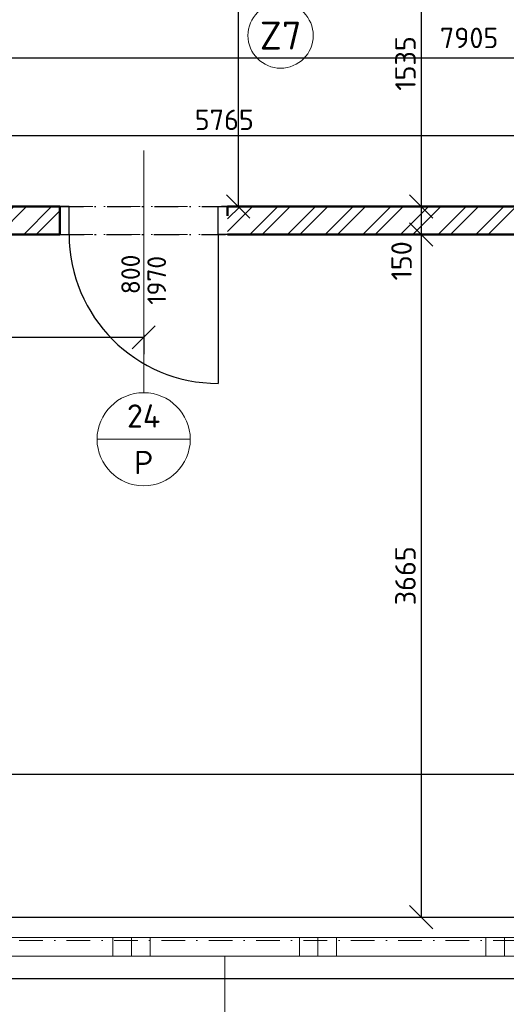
# Model space of a CAD drawing. Header units: millimetres. Extents: x -118752 to 407724, y -73278 to 155058.
# Tile 28 of 256: x 93344 to 95954, y -65542 to -60256. Entities that reach past the tile are written whole.
import ezdxf
from ezdxf.enums import TextEntityAlignment as Align

# ---------------------------------------------------------------- set-up
doc = ezdxf.new("R2010")
doc.units = ezdxf.units.MM
doc.header["$LTSCALE"] = 10
doc.linetypes.add('DASHDOT', pattern=[25.4, 12.7, -6.35, 0, -6.35])
doc.linetypes.add('DOT', pattern=[6.35, 0, -6.35])
for name, color, linetype, lineweight in [('CKBUBLINY', 1, 'Continuous', 18), ('CKBUBLINY_POPIS', 3, 'Continuous', 25), ('CKDVERE_', 7, 'Continuous', 25), ('CKDVERE_NADROVINOU', 1, 'DASHDOT', 18), ('CKDVERE_OSY', 1, 'Continuous', 18), ('CKDVERE_POPIS', 3, 'Continuous', 25), ('CKDVERE_ZARUBNE_RAM', 5, 'Continuous', 25), ('CKKOTY', 3, 'Continuous', 25), ('CKOKNA', 1, 'Continuous', 18), ('CKRASTR', 7, 'DASHDOT', 15), ('CKSTENY_NADROVINOU', 7, 'DASHDOT', 25), ('CKSTENY_PODROVINOU', 7, 'Continuous', 25), ('CKSTENY_REZ', 6, 'Continuous', 50), ('srafy', 7, 'Continuous', 18)]:
    doc.layers.add(name, color=color, linetype=linetype, lineweight=lineweight)
doc.layers.add('CKDVERE_DORAZ', color=7, linetype='DOT', lineweight=25, plot=False)
doc.styles.get("Standard").update_dxf_attribs({"font": 'isocpeur.ttf'})
doc.dimstyles.new('CADKON', dxfattribs={"dimscale": 50, "dimtxt": 2.2, "dimasz": 2.5, "dimexe": 1.8, "dimexo": 5, "dimgap": 0.6, "dimtad": 1, "dimrnd": 1, "dimtxsty": 'Standard', "dimblk1": 'OBLIQUE', "dimblk2": 'OBLIQUE', "dimsah": 1, "dimcen": 2.5, "dimadec": 1, "dimazin": 2, "dimtfac": 1, "dimtdec": 4, "dimtix": 1, "dimtmove": 2, "dimatfit": 3, "dimldrblk": 'OPEN30', "dimfxl": 5, "dimfxlon": 1, "dimtolj": 1, "dimarcsym": 0})

# ---------------------------------------------------------------- blocks, each defined once
blk = doc.blocks.new('_OBLIQUE')
at = {"color": 0, "linetype": 'ByBlock'}
blk.add_line((-0.5, -0.5), (0.5, 0.5), dxfattribs=at)
blk = doc.blocks.new('*D8127')
at = {"layer": 'CKKOTY', "color": 0, "lineweight": -2}
for p, q in [((91944.4, -66198.3), (91944.4, -66538.3)), ((96944.4, -66198.3), (96944.4, -66538.3)), ((96944.4, -66448.3), (91944.4, -66448.3))]:
    blk.add_line(p, q, dxfattribs=at)
at = {"layer": 'Defpoints', "color": 0}
for p in [(91944.4, -65404.4), (96944.4, -65404.4), (91944.4, -66448.3)]:
    blk.add_point(p, dxfattribs=at)
at = {"layer": 'CKKOTY', "color": 0, "lineweight": -2, "xscale": 125, "yscale": 125, "zscale": 125, "rotation": 180}
blk.add_blockref('_OBLIQUE', (91944.4, -66448.3), dxfattribs=at)
at = {"layer": 'CKKOTY', "color": 0, "lineweight": -2, "xscale": 125, "yscale": 125, "zscale": 125}
blk.add_blockref('_OBLIQUE', (96944.4, -66448.3), dxfattribs=at)
at = {"layer": 'CKKOTY', "color": 0, "char_height": 110, "attachment_point": 5}
for s, insert in [('\\A1;5000', (94444.4, -66363.3)), ('\\A1;1500(900)', (94444.4, -66544.3))]:
    blk.add_mtext(s, dxfattribs=dict(at, insert=insert))
blk = doc.blocks.new('_Open30')
at = {"color": 0, "lineweight": -2}
for p, q in [((-1, 0.268), (0, 0)), ((0, 0), (-1, -0.268)), ((0, 0), (-1, 0))]:
    blk.add_line(p, q, dxfattribs=at)
blk = doc.blocks.new('*D8131')
at = {"layer": 'CKKOTY', "color": 0, "lineweight": -2}
for p, q in [((91444.4, -66682.8), (91444.4, -67022.8)), ((97444.4, -66682.8), (97444.4, -67022.8)), ((97444.4, -66932.8), (91444.4, -66932.8))]:
    blk.add_line(p, q, dxfattribs=at)
at = {"layer": 'Defpoints', "color": 0}
for p in [(91444.4, -65404.4), (97444.4, -65404.4), (91444.4, -66932.8)]:
    blk.add_point(p, dxfattribs=at)
at = {"layer": 'CKKOTY', "color": 0, "lineweight": -2, "xscale": 125, "yscale": 125, "zscale": 125, "rotation": 180}
blk.add_blockref('_OBLIQUE', (91444.4, -66932.8), dxfattribs=at)
at = {"layer": 'CKKOTY', "color": 0, "lineweight": -2, "xscale": 125, "yscale": 125, "zscale": 125}
blk.add_blockref('_OBLIQUE', (97444.4, -66932.8), dxfattribs=at)
at = {"layer": 'CKKOTY', "color": 0, "insert": (94444.4, -66847.8), "char_height": 110, "attachment_point": 5}
blk.add_mtext('\\A1;6000', dxfattribs=at)
blk = doc.blocks.new('*D8135')
at = {"layer": 'CKKOTY', "color": 0, "lineweight": -2}
for p, q in [((91229.4, -67129.8), (91229.4, -67469.8)), ((103664.4, -67129.8), (103664.4, -67469.8)), ((91229.4, -67379.8), (103664.4, -67379.8))]:
    blk.add_line(p, q, dxfattribs=at)
at = {"layer": 'Defpoints', "color": 0}
for p in [(91229.4, -65404.4), (103664.4, -65404.4), (103664.4, -67379.8)]:
    blk.add_point(p, dxfattribs=at)
at = {"layer": 'CKKOTY', "color": 0, "lineweight": -2, "xscale": 125, "yscale": 125, "zscale": 125, "rotation": 180}
blk.add_blockref('_OBLIQUE', (91229.4, -67379.8), dxfattribs=at)
at = {"layer": 'CKKOTY', "color": 0, "lineweight": -2, "xscale": 125, "yscale": 125, "zscale": 125}
blk.add_blockref('_OBLIQUE', (103664.4, -67379.8), dxfattribs=at)
at = {"layer": 'CKKOTY', "color": 0, "insert": (97446.9, -67294.8), "char_height": 110, "attachment_point": 5}
blk.add_mtext('\\A1;12435', dxfattribs=at)
blk = doc.blocks.new('*D8142')
at = {"layer": 'CKKOTY', "color": 0, "lineweight": -2}
for p, q in [((91559.4, -64555.9), (91559.4, -64215.9)), ((103334.4, -64555.9), (103334.4, -64215.9)), ((91559.4, -64305.9), (103334.4, -64305.9))]:
    blk.add_line(p, q, dxfattribs=at)
at = {"layer": 'Defpoints', "color": 0}
for p in [(103334.4, -64305.9), (91559.4, -65074.4), (103334.4, -65074.4)]:
    blk.add_point(p, dxfattribs=at)
at = {"layer": 'CKKOTY', "color": 0, "lineweight": -2, "xscale": 125, "yscale": 125, "zscale": 125, "rotation": 180}
blk.add_blockref('_OBLIQUE', (91559.4, -64305.9), dxfattribs=at)
at = {"layer": 'CKKOTY', "color": 0, "lineweight": -2, "xscale": 125, "yscale": 125, "zscale": 125}
blk.add_blockref('_OBLIQUE', (103334.4, -64305.9), dxfattribs=at)
at = {"layer": 'CKKOTY', "color": 0, "insert": (97446.9, -64220.9), "char_height": 110, "attachment_point": 5}
blk.add_mtext('\\A1;11775', dxfattribs=at)
blk = doc.blocks.new('_Open90')
at = {"color": 0, "lineweight": -2}
for p, q in [((-0.5, 0.5), (0, 0)), ((0, 0), (-1, 0)), ((0, 0), (-0.5, -0.5))]:
    blk.add_line(p, q, dxfattribs=at)
blk = doc.blocks.new('*D8161')
at = {"layer": 'CKKOTY', "color": 0, "lineweight": -2}
for p, q in [((91559.4, -60710.3), (91559.4, -60370.3)), ((99464.4, -60710.3), (99464.4, -60370.3)), ((91559.4, -60460.3), (99464.4, -60460.3))]:
    blk.add_line(p, q, dxfattribs=at)
at = {"layer": 'Defpoints', "color": 0}
for p in [(99464.4, -60460.3), (91559.4, -61258.9), (99464.4, -61258.9)]:
    blk.add_point(p, dxfattribs=at)
at = {"layer": 'CKKOTY', "color": 0, "lineweight": -2, "xscale": 125, "yscale": 125, "zscale": 125, "rotation": 180}
blk.add_blockref('_OBLIQUE', (91559.4, -60460.3), dxfattribs=at)
at = {"layer": 'CKKOTY', "color": 0, "lineweight": -2, "xscale": 125, "yscale": 125, "zscale": 125}
blk.add_blockref('_OBLIQUE', (99464.4, -60460.3), dxfattribs=at)
at = {"layer": 'CKKOTY', "color": 0, "insert": (95754.9, -60354.2), "char_height": 110, "attachment_point": 5}
blk.add_mtext('\\A1;7905', dxfattribs=at)
blk = doc.blocks.new('*D8176')
at = {"layer": 'CKKOTY', "color": 0, "lineweight": -2}
for p, q in [((95248.5, -59723.9), (95588.5, -59723.9)), ((95498.5, -59723.9), (95498.5, -61258.9)), ((95248.5, -61258.9), (95588.5, -61258.9))]:
    blk.add_line(p, q, dxfattribs=at)
at = {"layer": 'Defpoints', "color": 0}
for p in [(94524.4, -59723.9), (94524.4, -61258.9), (95498.5, -61258.9)]:
    blk.add_point(p, dxfattribs=at)
at = {"layer": 'CKKOTY', "color": 0, "lineweight": -2, "xscale": 125, "yscale": 125, "zscale": 125}
for p, rotation in [((95498.5, -59723.9), 90), ((95498.5, -61258.9), 270)]:
    blk.add_blockref('_OBLIQUE', p, dxfattribs=dict(at, rotation=rotation))
at = {"layer": 'CKKOTY', "color": 0, "insert": (95413.5, -60491.4), "char_height": 110, "attachment_point": 5, "rotation": 90}
blk.add_mtext('\\A1;1535', dxfattribs=at)
blk = doc.blocks.new('*D8177')
at = {"layer": 'CKKOTY', "color": 0, "lineweight": -2}
for p, q in [((95248.5, -61258.9), (95588.5, -61258.9)), ((95498.5, -61258.9), (95498.5, -61408.9)), ((95248.5, -61408.9), (95588.5, -61408.9))]:
    blk.add_line(p, q, dxfattribs=at)
at = {"layer": 'Defpoints', "color": 0}
for p in [(94524.4, -61258.9), (94724.4, -61408.9), (95498.5, -61408.9)]:
    blk.add_point(p, dxfattribs=at)
at = {"layer": 'CKKOTY', "color": 0, "lineweight": -2, "xscale": 125, "yscale": 125, "zscale": 125}
for p, rotation in [((95498.5, -61258.9), 90), ((95498.5, -61408.9), 270)]:
    blk.add_blockref('_OBLIQUE', p, dxfattribs=dict(at, rotation=rotation))
at = {"layer": 'CKKOTY', "color": 0, "insert": (95392.5, -61551.1), "char_height": 110, "attachment_point": 5, "rotation": 90}
blk.add_mtext('\\A1;150', dxfattribs=at)
blk = doc.blocks.new('*D8178')
at = {"layer": 'CKKOTY', "color": 0, "lineweight": -2}
for p, q in [((95248.5, -61408.9), (95588.5, -61408.9)), ((95498.5, -61408.9), (95498.5, -65074.4)), ((95248.5, -65074.4), (95588.5, -65074.4))]:
    blk.add_line(p, q, dxfattribs=at)
at = {"layer": 'Defpoints', "color": 0}
for p in [(94724.4, -61408.9), (94444.4, -65074.4), (95498.5, -65074.4)]:
    blk.add_point(p, dxfattribs=at)
at = {"layer": 'CKKOTY', "color": 0, "lineweight": -2, "xscale": 125, "yscale": 125, "zscale": 125}
for p, rotation in [((95498.5, -61408.9), 90), ((95498.5, -65074.4), 270)]:
    blk.add_blockref('_OBLIQUE', p, dxfattribs=dict(at, rotation=rotation))
at = {"layer": 'CKKOTY', "color": 0, "insert": (95413.5, -63241.6), "char_height": 110, "attachment_point": 5, "rotation": 90}
blk.add_mtext('\\A1;3665', dxfattribs=at)
blk = doc.blocks.new('*D8311')
at = {"layer": 'CKKOTY', "color": 0, "lineweight": -2}
for p, q in [((86724.4, -67469.6), (86724.4, -67809.6)), ((103664.4, -67469.6), (103664.4, -67809.6)), ((86724.4, -67719.6), (103664.4, -67719.6))]:
    blk.add_line(p, q, dxfattribs=at)
at = {"layer": 'Defpoints', "color": 0}
for p in [(86724.4, -65404.4), (103664.4, -65404.4), (103664.4, -67719.6)]:
    blk.add_point(p, dxfattribs=at)
at = {"layer": 'CKKOTY', "color": 0, "lineweight": -2, "xscale": 125, "yscale": 125, "zscale": 125, "rotation": 180}
blk.add_blockref('_OBLIQUE', (86724.4, -67719.6), dxfattribs=at)
at = {"layer": 'CKKOTY', "color": 0, "lineweight": -2, "xscale": 125, "yscale": 125, "zscale": 125}
blk.add_blockref('_OBLIQUE', (103664.4, -67719.6), dxfattribs=at)
at = {"layer": 'CKKOTY', "color": 0, "insert": (95194.4, -67634.6), "char_height": 110, "attachment_point": 5}
blk.add_mtext('\\A1;16940', dxfattribs=at)
blk = doc.blocks.new('*D8951')
at = {"layer": 'CKKOTY', "color": 0, "lineweight": -2}
for p, q in [((91559.4, -61948.9), (91559.4, -62051.6)), ((94009.4, -61948.9), (94009.4, -62051.6)), ((91559.4, -61961.6), (94009.4, -61961.6))]:
    blk.add_line(p, q, dxfattribs=at)
at = {"layer": 'Defpoints', "color": 0}
for p in [(91559.4, -61698.9), (94009.4, -61698.9), (94009.4, -61961.6)]:
    blk.add_point(p, dxfattribs=at)
at = {"layer": 'CKKOTY', "color": 0, "lineweight": -2, "xscale": 125, "yscale": 125, "zscale": 125, "rotation": 180}
blk.add_blockref('_OBLIQUE', (91559.4, -61961.6), dxfattribs=at)
at = {"layer": 'CKKOTY', "color": 0, "lineweight": -2, "xscale": 125, "yscale": 125, "zscale": 125}
blk.add_blockref('_OBLIQUE', (94009.4, -61961.6), dxfattribs=at)
at = {"layer": 'CKKOTY', "color": 0, "insert": (92784.4, -61876.6), "char_height": 110, "attachment_point": 5}
blk.add_mtext('\\A1;2450', dxfattribs=at)
blk = doc.blocks.new('*D8966')
at = {"layer": 'CKKOTY', "color": 0, "lineweight": -2}
for p, q in [((91559.4, -61008.9), (91559.4, -60788.9)), ((97324.4, -61008.9), (97324.4, -60788.9)), ((91559.4, -60878.9), (97324.4, -60878.9))]:
    blk.add_line(p, q, dxfattribs=at)
at = {"layer": 'Defpoints', "color": 0}
for p in [(97324.4, -60878.9), (91559.4, -61258.9), (97324.4, -61258.9)]:
    blk.add_point(p, dxfattribs=at)
at = {"layer": 'CKKOTY', "color": 0, "lineweight": -2, "xscale": 125, "yscale": 125, "zscale": 125, "rotation": 180}
blk.add_blockref('_OBLIQUE', (91559.4, -60878.9), dxfattribs=at)
at = {"layer": 'CKKOTY', "color": 0, "lineweight": -2, "xscale": 125, "yscale": 125, "zscale": 125}
blk.add_blockref('_OBLIQUE', (97324.4, -60878.9), dxfattribs=at)
at = {"layer": 'CKKOTY', "color": 0, "insert": (94441.9, -60793.9), "char_height": 110, "attachment_point": 5}
blk.add_mtext('\\A1;5765', dxfattribs=at)
blk = doc.blocks.new('*D9337')
at = {"layer": 'CKKOTY', "color": 0, "lineweight": -2}
for p, q in [((94424.4, -58708.9), (94426.8, -58708.9)), ((94516.8, -58708.9), (94516.8, -61258.9)), ((94516.6, -61258.9), (94426.8, -61258.9))]:
    blk.add_line(p, q, dxfattribs=at)
at = {"layer": 'Defpoints', "color": 0}
for p in [(94674.4, -58708.9), (94516.8, -61258.9), (94766.6, -61258.9)]:
    blk.add_point(p, dxfattribs=at)
at = {"layer": 'CKKOTY', "color": 0, "lineweight": -2, "xscale": 125, "yscale": 125, "zscale": 125}
for p, rotation in [((94516.8, -58708.9), 90), ((94516.8, -61258.9), 270)]:
    blk.add_blockref('_OBLIQUE', p, dxfattribs=dict(at, rotation=rotation))
at = {"layer": 'CKKOTY', "color": 0, "insert": (94431.8, -59983.9), "char_height": 110, "attachment_point": 5, "rotation": 90}
blk.add_mtext('\\A1;2550', dxfattribs=at)
blk = doc.blocks.new('CK_BUBBLE_2_0_0')
at = {"color": 0, "linetype": 'ByBlock', "lineweight": -2}
blk.add_line((1, 0), (-1, 0), dxfattribs=at)
blk.add_circle((0, 0), 1, dxfattribs=at)
blk = doc.blocks.new('CK_BUBBLE_1_0_0')
at = {"color": 0, "linetype": 'ByBlock', "lineweight": -2}
blk.add_circle((0, 0), 1, dxfattribs=at)

msp = doc.modelspace()

# ---------------------------------------------------------------- hatches: boundary and pattern name
at = {"layer": 'srafy', "transparency": 33554661}
h = msp.add_hatch(dxfattribs=at)
h.set_pattern_fill('ANSI32', color=256, scale=15, style=0)
h.paths.add_polyline_path([(99564.387, -58798.898), (99564.387, -57948.898), (99464.387, -57948.898), (99464.387, -61258.898), (99564.387, -61258.898), (99564.387, -58898.898)])
edge = h.paths.add_edge_path()
edge.add_line((99464.387, -61258.898), (97564.387, -61258.898))
edge.add_line((97564.387, -61258.898), (97564.387, -61183.898))
edge.add_line((97564.387, -61183.898), (97444.387, -61183.898))
edge.add_line((97444.387, -61183.898), (97444.387, -61203.898))
edge.add_line((97444.387, -61203.898), (97544.387, -61203.898))
edge.add_line((97544.387, -61203.898), (97544.387, -61213.898))
edge.add_line((97544.387, -61213.898), (97465.637, -61213.898))
edge.add_arc((97465.637, -61231.898), 18, 90, 180)
edge.add_line((97447.637, -61231.898), (97447.637, -61298.898))
edge.add_line((97447.637, -61298.898), (97447.637, -61365.898))
edge.add_arc((97465.637, -61365.898), 18, 180, 270)
edge.add_line((97465.637, -61383.898), (97544.387, -61383.898))
edge.add_line((97544.387, -61383.898), (97544.387, -61393.898))
edge.add_line((97544.387, -61393.898), (97444.387, -61393.898))
edge.add_line((97444.387, -61393.898), (97444.387, -61408.898))
edge.add_line((97444.387, -61408.898), (97539.387, -61408.898))
edge.add_line((97539.387, -61408.898), (97814.387, -61408.898))
edge.add_line((97814.387, -61408.898), (98289.387, -61408.898))
edge.add_line((98289.387, -61408.898), (99564.387, -61408.898))
edge.add_line((99564.387, -61408.898), (99564.387, -61258.898))
edge.add_line((99564.387, -61258.898), (99464.387, -61258.898))
edge = h.paths.add_edge_path()
edge.add_line((96564.387, -61408.898), (97444.387, -61408.898))
edge.add_line((97444.387, -61408.898), (97444.387, -61393.898))
edge.add_line((97444.387, -61393.898), (97344.387, -61393.898))
edge.add_line((97344.387, -61393.898), (97344.387, -61383.898))
edge.add_line((97344.387, -61383.898), (97423.137, -61383.898))
edge.add_arc((97423.137, -61365.898), 18, 270, 360)
edge.add_line((97441.137, -61365.898), (97441.137, -61298.898))
edge.add_line((97441.137, -61298.898), (97441.137, -61231.898))
edge.add_arc((97423.137, -61231.898), 18, 0, 90)
edge.add_line((97423.137, -61213.898), (97344.387, -61213.898))
edge.add_line((97344.387, -61213.898), (97344.387, -61203.898))
edge.add_line((97344.387, -61203.898), (97444.387, -61203.898))
edge.add_line((97444.387, -61203.898), (97444.387, -61183.898))
edge.add_line((97444.387, -61183.898), (97324.387, -61183.898))
edge.add_line((97324.387, -61183.898), (97324.387, -61258.898))
edge.add_line((97324.387, -61258.898), (94459.387, -61258.898))
edge.add_line((94459.387, -61258.898), (94459.387, -61408.898))
edge.add_line((94459.387, -61408.898), (94724.387, -61408.898))
edge.add_line((94724.387, -61408.898), (95964.387, -61408.898))
edge.add_line((95964.387, -61408.898), (96564.387, -61408.898))
h.paths.add_polyline_path([(93559.387, -61258.898), (91859.387, -61258.898), (91559.387, -61258.898), (91559.387, -61298.898), (91559.387, -61408.898), (91859.387, -61408.898), (93559.387, -61408.898)])

# ---------------------------------------------------------------- linework, layer by layer
at = {"layer": 'CKBUBLINY'}
for p, q in [((94009.387, -62258.898), (94009.387, -62258.898)), ((94444.387, -65684.398), (94444.387, -65284.398))]:
    msp.add_line(p, q, dxfattribs=at)
at = {"layer": 'CKDVERE_'}
msp.add_line((94409.387, -61408.898), (94409.387, -62208.898), dxfattribs=at)
msp.add_arc((94409.387, -61408.898), 800, 180, 270, dxfattribs=at)
at = {"layer": 'CKDVERE_DORAZ'}
msp.add_line((93559.387, -61408.898), (94459.387, -61408.898), dxfattribs=at)
at = {"layer": 'CKDVERE_NADROVINOU'}
for p, q in [((93609.387, -61258.898), (94409.387, -61258.898)), ((93609.387, -61408.898), (94409.387, -61408.898))]:
    msp.add_line(p, q, dxfattribs=at)
at = {"layer": 'CKDVERE_OSY'}
msp.add_line((94009.387, -60958.898), (94009.387, -62258.898), dxfattribs=at)
at = {"layer": 'CKDVERE_ZARUBNE_RAM'}
for p, q in [((93609.387, -61258.898), (93559.387, -61258.898)), ((93559.387, -61258.898), (93559.387, -61408.898)), ((93609.387, -61408.898), (93609.387, -61258.898)), ((94409.387, -61408.898), (94409.387, -61258.898)), ((94409.387, -61258.898), (94459.387, -61258.898)), ((94459.387, -61258.898), (94459.387, -61308.898)), ((93559.387, -61408.898), (93609.387, -61408.898)), ((94459.387, -61408.898), (94409.387, -61408.898))]:
    msp.add_line(p, q, dxfattribs=at)
at = {"layer": 'CKOKNA'}
for p, q in [((93044.387, -65184.398), (93844.387, -65184.398)), ((93944.387, -65184.398), (93844.387, -65184.398)), ((93844.387, -65284.398), (93844.387, -65184.398)), ((93944.387, -65284.398), (93944.387, -65184.398)), ((94044.387, -65184.398), (93944.387, -65184.398)), ((94044.387, -65184.398), (94844.387, -65184.398)), ((94044.387, -65284.398), (94044.387, -65184.398)), ((94944.387, -65184.398), (94844.387, -65184.398)), ((94844.387, -65284.398), (94844.387, -65184.398)), ((94944.387, -65284.398), (94944.387, -65184.398)), ((95044.387, -65184.398), (94944.387, -65184.398)), ((95044.387, -65184.398), (95844.387, -65184.398)), ((95044.387, -65284.398), (95044.387, -65184.398)), ((95944.387, -65184.398), (95844.387, -65184.398)), ((95844.387, -65284.398), (95844.387, -65184.398)), ((95944.387, -65284.398), (95944.387, -65184.398)), ((96044.387, -65184.398), (95944.387, -65184.398)), ((93044.387, -65284.398), (93844.387, -65284.398)), ((93944.387, -65284.398), (93844.387, -65284.398)), ((94044.387, -65284.398), (93944.387, -65284.398)), ((94044.387, -65284.398), (94844.387, -65284.398)), ((94944.387, -65284.398), (94844.387, -65284.398)), ((95044.387, -65284.398), (94944.387, -65284.398)), ((95044.387, -65284.398), (95844.387, -65284.398)), ((95944.387, -65284.398), (95844.387, -65284.398)), ((96044.387, -65284.398), (95944.387, -65284.398))]:
    msp.add_line(p, q, dxfattribs=at)
at = {"layer": 'CKRASTR'}
msp.add_line((84956.815, -65198.898), (106484.245, -65198.898), dxfattribs=at)
at = {"layer": 'CKSTENY_NADROVINOU'}
for p, q in [((93559.387, -61258.898), (94459.387, -61258.898)), ((93559.387, -61408.898), (94459.387, -61408.898))]:
    msp.add_line(p, q, dxfattribs=at)
at = {"layer": 'CKSTENY_PODROVINOU'}
for p, q in [((91944.387, -65074.398), (96944.387, -65074.398)), ((91944.387, -65404.398), (96944.387, -65404.398))]:
    msp.add_line(p, q, dxfattribs=at)
at = {"layer": 'CKSTENY_REZ'}
for p, q in [((91559.387, -61258.898), (93559.387, -61258.898)), ((93559.387, -61408.898), (93559.387, -61258.898)), ((94459.387, -61308.898), (94459.387, -61258.898)), ((94459.387, -61258.898), (97324.387, -61258.898)), ((91559.387, -61408.898), (93559.387, -61408.898)), ((94459.387, -61408.898), (94724.387, -61408.898)), ((94724.387, -61408.898), (99564.387, -61408.898))]:
    msp.add_line(p, q, dxfattribs=at)

# ---------------------------------------------------------------- block references
at = {"layer": 'CKBUBLINY'}
ref = msp.add_blockref('CK_BUBBLE_1_0_0', (94743.967, -60341.635), dxfattribs=dict(at, xscale=175, yscale=175, zscale=175))
ref.add_attrib('NUM1', 'Z7', dxfattribs={"layer": 'CKBUBLINY_POPIS', "height": 150}).set_placement((94743.967, -60341.635), align=Align.MIDDLE_CENTER)
ref = msp.add_blockref('CK_BUBBLE_2_0_0', (94009.387, -62508.898), dxfattribs=dict(at, xscale=250, yscale=250, zscale=250))
ref.add_attrib('NUM1', '24', dxfattribs={"layer": 'CKBUBLINY_POPIS', "height": 125}).set_placement((94009.387, -62446.398), align=Align.CENTER)
ref.add_attrib('NUM2', 'P', dxfattribs={"layer": 'CKBUBLINY_POPIS', "height": 125}).set_placement((94009.387, -62571.398), align=Align.TOP_CENTER)

# ---------------------------------------------------------------- texts
at = {"layer": 'CKDVERE_POPIS'}
msp.add_text('  800', height=100, rotation=90, dxfattribs=at).set_placement((93989.387, -61687.373), align=Align.CENTER)
msp.add_text(' 1970', height=100, rotation=90, dxfattribs=at).set_placement((94029.387, -61687.373), align=Align.TOP_CENTER)

# ---------------------------------------------------------------- dimensions: what is measured, and where the dimension line sits
at = {"layer": 'CKKOTY'}
for base, p1, p2, override, picture, middle in [((94516.783, -61258.898), (94674.387, -58708.912), (94766.641, -61258.898), {"dimtmove": 2}, '*D9337', (94431.783, -59983.905)), ((95498.45, -61258.898), (94524.387, -59723.898), (94524.387, -61258.898), {"dimscale": 50, "dimexo": 10, "dimtmove": 2}, '*D8176', (95413.45, -60491.398)), ((95498.45, -65074.398), (94724.387, -61408.898), (94444.387, -65074.398), {"dimscale": 50, "dimexo": 10, "dimtmove": 2}, '*D8178', (95413.45, -63241.648))]:
    dim = msp.add_linear_dim(base=base, p1=p1, p2=p2, angle=90, dimstyle='CADKON', override=override, dxfattribs=at)
    dim.commit()
    dim.dimension.update_dxf_attribs({"geometry": picture, "text_midpoint": middle})
dim = msp.add_linear_dim(base=(99464.387, -60460.28), p1=(91559.387, -61258.898), p2=(99464.387, -61258.898), dimstyle='CADKON', override={"dimscale": 50, "dimexo": 10, "dimtmove": 2}, dxfattribs=at)
dim.commit()
dim.dimension.update_dxf_attribs({"geometry": '*D8161', "text_midpoint": (95754.925, -60354.226), "dimtype": 160})
for base, p1, p2, picture, middle in [((97324.387, -60878.886), (91559.387, -61258.898), (97324.387, -61258.898), '*D8966', (94441.887, -60793.886)), ((94009.387, -61961.633), (91559.387, -61698.898), (94009.387, -61698.898), '*D8951', (92784.387, -61876.633))]:
    dim = msp.add_linear_dim(base=base, p1=p1, p2=p2, dimstyle='CADKON', dxfattribs=at)
    dim.commit()
    dim.dimension.update_dxf_attribs({"geometry": picture, "text_midpoint": middle})
dim = msp.add_linear_dim(base=(95498.45, -61408.898), p1=(94524.387, -61258.898), p2=(94724.387, -61408.898), angle=90, dimstyle='CADKON', override={"dimscale": 50, "dimexo": 10, "dimtmove": 2}, dxfattribs=at)
dim.commit()
dim.dimension.update_dxf_attribs({"geometry": '*D8177', "text_midpoint": (95392.548, -61551.134), "dimtype": 160})
for base, p1, p2, override, picture, middle in [((103334.387, -64305.941), (91559.387, -65074.398), (103334.387, -65074.398), {"dimscale": 50, "dimexo": 10, "dimldrblk": 'Open90'}, '*D8142', (97446.887, -64220.941)), ((103664.387, -67719.636), (86724.387, -65404.398), (103664.387, -65404.398), {"dimscale": 50, "dimexo": 10}, '*D8311', (95194.387, -67634.636)), ((103664.387, -67379.823), (91229.387, -65404.398), (103664.387, -65404.398), {"dimscale": 50, "dimexo": 10, "dimtmove": 2}, '*D8135', (97446.887, -67294.823)), ((91444.387, -66932.791), (97444.387, -65404.398), (91444.387, -65404.398), {"dimscale": 50, "dimexo": 10, "dimtmove": 2}, '*D8131', (94444.387, -66847.791))]:
    dim = msp.add_linear_dim(base=base, p1=p1, p2=p2, dimstyle='CADKON', override=override, dxfattribs=at)
    dim.commit()
    dim.dimension.update_dxf_attribs({"geometry": picture, "text_midpoint": middle})
dim = msp.add_linear_dim(base=(91944.387, -66448.324), p1=(96944.387, -65404.398), p2=(91944.387, -65404.398), text='<>\\X1500(900)', dimstyle='CADKON', override={"dimscale": 50, "dimexo": 10, "dimtmove": 2}, dxfattribs=at)
dim.commit()
dim.dimension.update_dxf_attribs({"geometry": '*D8127', "text_midpoint": (94444.387, -66363.324)})

doc.saveas('drawing.dxf')
